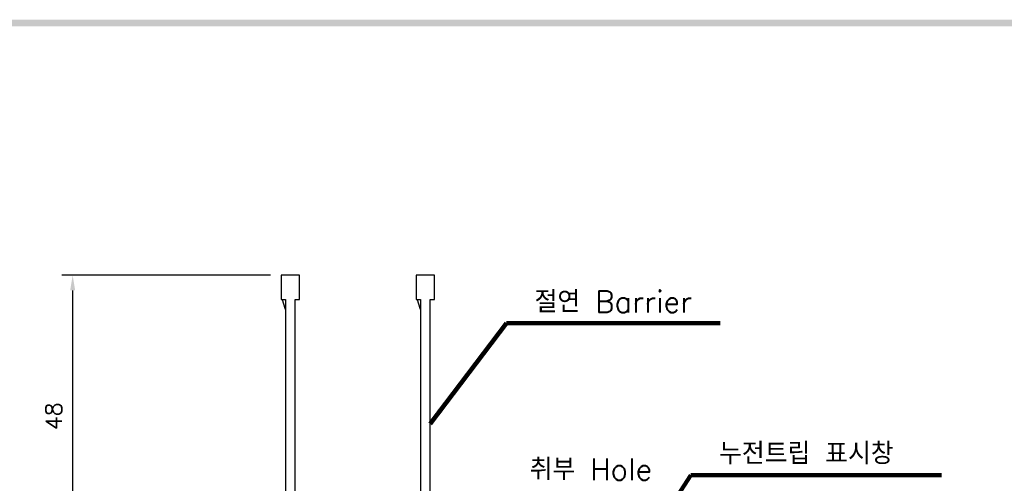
# Model space of a CAD drawing. Extents: x 2148 to 5165, y -907 to 1459.
# Tile 22 of 27: x 4567 to 4750, y 1369 to 1455. Entities that reach past the tile are written whole.
import ezdxf

# ---------------------------------------------------------------- set-up
doc = ezdxf.new("R2010")
doc.units = 0
doc.header["$LTSCALE"] = 3
doc.header["$MEASUREMENT"] = 0
doc.layers.get('0').update_dxf_attribs({"linetype": 'CONTINUOUS'})
doc.layers.get('Defpoints').update_dxf_attribs({"linetype": 'CONTINUOUS'})
doc.layers.add('di', color=3, linetype='CONTINUOUS')
doc.layers.add('dwg', color=7, linetype='CONTINUOUS')
doc.styles.add('KIM', font='ROMANS.shx', dxfattribs={"height": 5, "bigfont": 'GSG1.shx'})
doc.styles.get("Standard").update_dxf_attribs({"font": 'romans.shx', "height": 3, "bigfont": 'ghs.shx'})
doc.dimstyles.get("Standard").update_dxf_attribs({"dimtxt": 0.18, "dimasz": 0.18, "dimexe": 0.18, "dimexo": 0.0625, "dimgap": 0.09, "dimtad": 0, "dimtih": 1, "dimtoh": 1, "dimdec": 4, "dimzin": 0, "dimdsep": 46, "dimtxsty": 'Standard', "dimcen": 0.09, "dimadec": 0, "dimazin": 0, "dimtfac": 1, "dimtdec": 4, "dimtofl": 0, "dimtmove": 0, "dimatfit": 3, "dimfxl": 0, "dimtolj": 1, "dimtzin": 0, "dimarcsym": 0})
doc.dimstyles.new('STANDARD$0', dxfattribs={"dimtxt": 5, "dimasz": 5, "dimexe": 1, "dimexo": 2, "dimgap": 2, "dimtad": 1, "dimdec": 4, "dimzin": 12, "dimdsep": 46, "dimtxsty": 'KIM', "dimcen": -1, "dimdle": 0.1, "dimadec": 0, "dimazin": 0, "dimtfac": 1, "dimtdec": 4, "dimtmove": 0, "dimatfit": 3, "dimfxl": 0, "dimtolj": 1, "dimtzin": 0, "dimarcsym": 0})

# ---------------------------------------------------------------- blocks, each defined once
blk = doc.blocks.new('12323')
for p, q in [((3740.7, 1408.13), (3738.5, 1408.13)), ((3738.5, 1408.13), (3738.5, 1404.73)), ((3743, 1408.13), (3738.5, 1408.13)), ((3743, 1407.33), (3743, 1408.13)), ((3790.8, 1407.33), (3743, 1407.33)), ((3792.3, 1407.98), (3790.8, 1407.33)), ((3792.9, 1407.98), (3792.3, 1407.98)), ((3792.9, 1404.88), (3792.9, 1407.98)), ((3743, 1405.53), (3790.8, 1405.53)), ((3743, 1405.53), (3790.8, 1405.53)), ((3743, 1404.73), (3743, 1405.53)), ((3743.65, 1405.18), (3743, 1404.98)), ((3744.85, 1405.53), (3743.65, 1405.18)), ((3790.8, 1405.53), (3792.3, 1404.88)), ((3738.5, 1404.73), (3740.7, 1404.73)), ((3738.5, 1404.73), (3743, 1404.73)), ((3792.3, 1404.88), (3792.9, 1404.88))]:
    blk.add_line(p, q)
blk = doc.blocks.new('*D156')
at = {"layer": 'Defpoints', "color": 0}
for p in [(4615.77, 1407.54), (4577.13, 1357.44), (4593.27, 1357.44)]:
    blk.add_point(p, dxfattribs=at)
at = {"layer": 'di'}
for p, q in [((4613.77, 1407.54), (4575.13, 1407.54)), ((4577.13, 1404.74), (4577.13, 1360.24)), ((4591.27, 1357.44), (4575.13, 1357.44))]:
    blk.add_line(p, q, dxfattribs=at)
for points in [[(4576.67, 1404.74), (4577.6, 1404.74), (4577.13, 1407.54)], [(4576.67, 1360.24), (4577.6, 1360.24), (4577.13, 1357.44)]]:
    blk.add_solid(points, dxfattribs=at)
at = {"layer": 'di', "insert": (4573.63, 1381.43), "char_height": 3, "attachment_point": 5, "rotation": 90}
blk.add_mtext('\\A1;48', dxfattribs=at)

msp = doc.modelspace()

# ---------------------------------------------------------------- linework, layer by layer
at = {"layer": 'dwg'}
msp.add_trace([(4181.101, 1454.88), (4182.301, 1453.68), (5160.301, 1454.88), (5159.101, 1453.68)], dxfattribs=at)

# ---------------------------------------------------------------- block references
at = {"layer": 'di', "rotation": 270}
for p in [(3211.046, 5146.041), (3236.046, 5146.041)]:
    msp.add_blockref('12323', p, dxfattribs=at)

# ---------------------------------------------------------------- texts
at = {"layer": 'di', "char_height": 4, "attachment_point": 7}
for s, insert in [('절연 Barrier', (4662.729, 1400.646)), ('누전트립 표시창', (4696.915, 1372.53)), ('취부 Hole', (4661.829, 1369.596))]:
    msp.add_mtext(s, dxfattribs=dict(at, insert=insert))

# ---------------------------------------------------------------- dimensions: what is measured, and where the dimension line sits
at = {"layer": 'di'}
dim = msp.add_linear_dim(base=(4577.133, 1357.442), p1=(4615.771, 1407.542), p2=(4593.271, 1357.442), angle=90, text='48', dimstyle='STANDARD$0', override={"dimtxt": 3, "dimasz": 2.8, "dimexe": 2, "dimdec": 2, "dimzin": 8, "dimtxsty": 'Standard', "dimcen": 0, "dimclrd": 256, "dimclre": 256, "dimclrt": 256, "dimadec": 2, "dimazin": 2, "dimtfac": 0.6, "dimtdec": 2, "dimtzin": 8, "dimlwd": 65535, "dimlwe": 65535, "dimarcsym": 1}, dxfattribs=at)
dim.commit()
dim.dimension.update_dxf_attribs({"geometry": '*D156', "text_midpoint": (4577.133, 1381.429), "dimtype": 160})

# ---------------------------------------------------------------- leaders
at = {"layer": 'di', "annotation_type": 0, "has_hookline": 1, "hookline_direction": 0}
for points, text_width in [([(4643.371, 1380.03), (4657.529, 1398.646), (4660.729, 1398.646)], 34.387), ([(4652.471, 1310.542), (4691.715, 1370.53), (4694.915, 1370.53)], 41.244)]:
    msp.add_leader(points, dimstyle='Standard', override={"dimtxt": 4, "dimasz": 3.2, "dimexe": 2, "dimexo": 2, "dimgap": 2, "dimtad": 1, "dimtih": 0, "dimtoh": 0, "dimdec": 2, "dimzin": 8, "dimcen": 0, "dimclrd": 256, "dimclre": 256, "dimclrt": 256, "dimadec": 2, "dimazin": 2, "dimtfac": 0.6, "dimtdec": 2, "dimtofl": 1, "dimtzin": 8, "dimlwd": 65535, "dimlwe": 65535, "dimarcsym": 1}, dxfattribs=dict(at, text_width=text_width))

doc.saveas('drawing.dxf')
